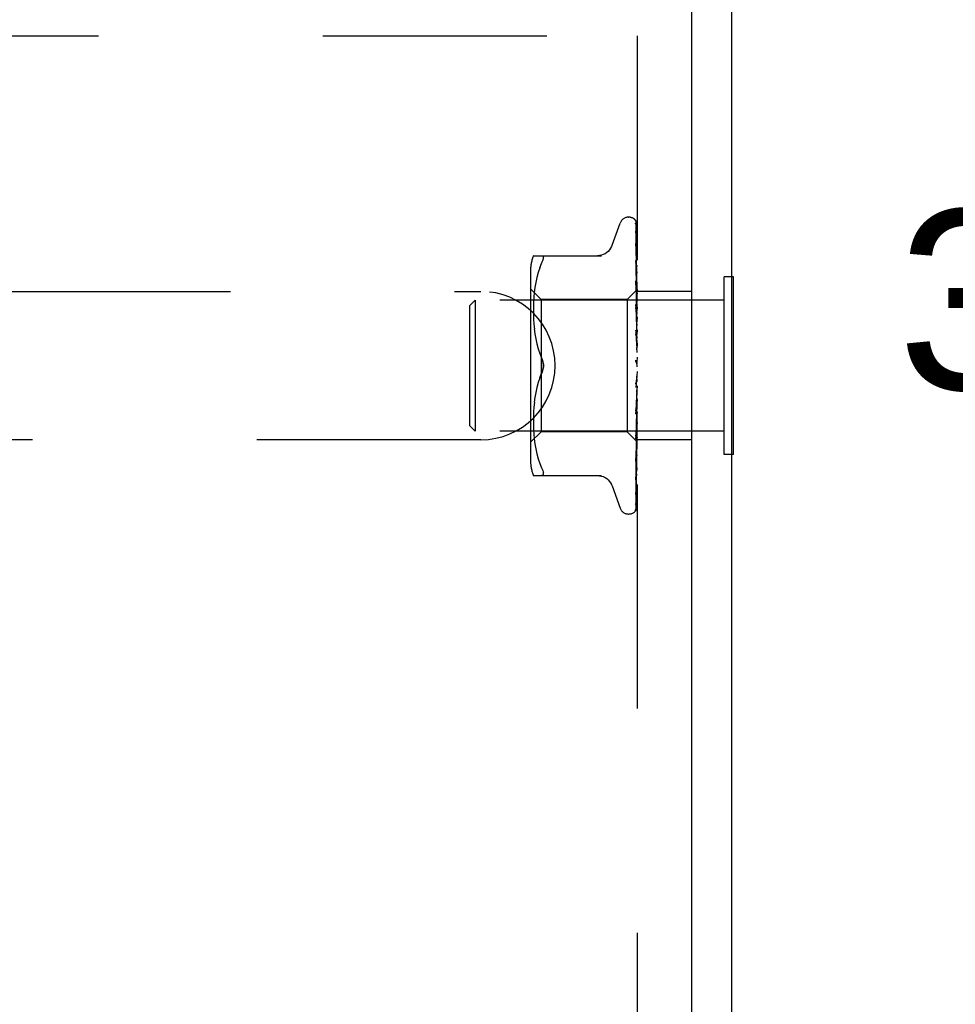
# Model space of a CAD drawing. Header units: inches. Extents: x 0 to 77.3, y 0 to 50.
# Tile 53 of 56: x 73.7 to 75.5, y 42.7 to 44.5. Entities that reach past the tile are written whole.
import ezdxf

# ---------------------------------------------------------------- set-up
doc = ezdxf.new("R2010")
doc.units = ezdxf.units.IN
doc.header["$LTSCALE"] = 4.25
doc.header["$MEASUREMENT"] = 0
doc.linetypes.add('HIDDEN', pattern=[0.2, 0.1, -0.1])
doc.layers.get('0').update_dxf_attribs({"linetype": 'CONTINUOUS'})
doc.layers.add('DEFAULT_2', color=8, linetype='HIDDEN')
doc.layers.add('DIMENSIONS', color=7, linetype='CONTINUOUS')
doc.styles.get("Standard").update_dxf_attribs({"font": 'arial.ttf'})
doc.dimstyles.new('DIMSTYLE_1', dxfattribs={"dimtxt": 0.340909, "dimasz": 0.454545, "dimexe": 0.09, "dimexo": 0.07, "dimgap": 0.0375, "dimtad": 0, "dimtih": 1, "dimtoh": 1, "dimzin": 4, "dimdsep": 46, "dimtxsty": 'Standard', "dimblk": '_FILLED', "dimblk1": '_FILLED', "dimblk2": '_FILLED', "dimcen": 0.09, "dimadec": 3, "dimazin": 1, "dimtfac": 1, "dimtdec": 3, "dimtofl": 0, "dimtmove": 0, "dimatfit": 3, "dimldrblk": '_FILLED', "dimfxl": 0, "dimtolj": 1, "dimtzin": 4, "dimarcsym": 0})

# ---------------------------------------------------------------- blocks, each defined once
blk = doc.blocks.new('_FILLED')
at = {"color": 0, "linetype": 'ByBlock'}
blk.add_solid([(0, 0), (-1, 0.2), (-1, -0.2)], dxfattribs=at)
blk = doc.blocks.new('*D11')
at = {"layer": 'DIMENSIONS', "color": 2, "linetype": 'Continuous'}
for p, q in [((75.3181, 45.6153), (76.2617, 45.6153)), ((75.8526, 45.6153), (75.8526, 44.3312)), ((75.8526, 42.3653), (75.8526, 43.6494)), ((65.3931, 42.3653), (76.2617, 42.3653))]:
    blk.add_line(p, q, dxfattribs=at)
at = {"layer": 'DIMENSIONS', "color": 2, "linetype": 'Continuous', "xscale": 0.4545454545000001, "yscale": 0.4545454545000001, "zscale": 0.4545454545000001}
for p, rotation in [((75.8526, 45.6153), 90), ((75.8526, 42.3653), 270)]:
    blk.add_blockref('_FILLED', p, dxfattribs=dict(at, rotation=rotation))
at = {"layer": 'DIMENSIONS', "color": 2, "linetype": 'Continuous', "insert": (75.8526, 44.1607), "char_height": 0.34091, "width": 0.926411, "attachment_point": 2, "line_spacing_factor": 0.9}
blk.add_mtext('3.25', dxfattribs=at)

msp = doc.modelspace()

# ---------------------------------------------------------------- linework, layer by layer
at = {"color": 3, "linetype": 'Continuous'}
for p, q in [((74.999909, 39.615287), (74.999909, 45.210287)), ((75.074909, 45.210287), (75.074909, 39.678287))]:
    msp.add_line(p, q, dxfattribs=at)
at = {"color": 7, "linetype": 'Continuous'}
for p, q in [((75.078909, 44.033787), (75.074909, 44.033787)), ((75.078909, 43.696787), (75.078909, 44.033787)), ((75.078909, 43.696787), (75.074909, 43.696787))]:
    msp.add_line(p, q, dxfattribs=at)
at = {"layer": 'DEFAULT_2', "color": 8, "linetype": 'HIDDEN'}
for p, q in [((71.749909, 44.490287), (74.999909, 44.490287)), ((74.895909, 44.490287), (74.895909, 40.240287)), ((74.848358, 44.093279), (74.863751, 44.135571)), ((74.879412, 44.146537), (74.880242, 44.146537)), ((74.893266, 44.137854), (74.894266, 44.069019)), ((74.893266, 44.133521), (74.894868, 44.023804)), ((74.893266, 44.132329), (74.894266, 44.06505)), ((74.893266, 44.119486), (74.894266, 44.05497)), ((74.893266, 44.117145), (74.894575, 44.034)), ((74.893248, 44.096508), (74.893267, 44.096251)), ((74.893266, 44.092849), (74.893941, 44.054548)), ((74.699401, 44.073621), (74.828623, 44.073621)), ((74.711214, 44.050575), (74.71482, 44.059037)), ((74.893266, 44.064667), (74.894575, 43.997781)), ((74.893266, 44.060316), (74.894267, 44.01164)), ((74.89327, 44.06463), (74.893267, 44.064663)), ((74.894266, 44.069019), (74.895122, 44.008752)), ((74.693885, 44.04488), (74.693885, 43.685695)), ((74.708164, 44.041763), (74.70564, 44.032358)), ((74.711224, 44.050605), (74.708149, 44.041715)), ((74.893941, 44.054548), (74.894575, 44.017938)), ((74.894266, 44.05497), (74.895122, 43.998563)), ((74.895909, 44.040532), (74.895294, 44.046531)), ((74.703647, 44.022853), (74.702126, 44.013266)), ((74.705653, 44.03241), (74.703638, 44.022802)), ((74.893267, 44.025855), (74.894267, 43.984586)), ((74.893267, 44.020715), (74.893942, 43.994811)), ((74.893281, 44.025647), (74.893268, 44.02585)), ((74.894049, 44.018042), (74.893281, 44.02564)), ((74.894575, 44.034), (74.895122, 43.998361)), ((74.894868, 44.02404), (74.895122, 44.006207)), ((74.894868, 44.023804), (74.895122, 44.006105)), ((75.074909, 44.033787), (75.060909, 44.033787)), ((75.060909, 43.696787), (75.060909, 44.033787)), ((71.999909, 44.005787), (74.599909, 44.005787)), ((74.713885, 43.990537), (74.693885, 44.010537)), ((74.701028, 44.003952), (74.700258, 43.994969)), ((74.702133, 44.013316), (74.701022, 44.003896)), ((74.895149, 44.008778), (74.876908, 43.990537)), ((74.894897, 44.009406), (74.894049, 44.018042)), ((74.894575, 44.017938), (74.895123, 43.9858)), ((74.895909, 44.0095), (74.895122, 44.008751)), ((74.895122, 44.008751), (74.895128, 44.008757)), ((74.895122, 44.006104), (74.895146, 44.006233)), ((74.895122, 44.006207), (74.895146, 44.006131)), ((74.895128, 44.008757), (74.895146, 44.008775)), ((74.999909, 44.005787), (74.895909, 44.005787)), ((74.578909, 43.979287), (74.588909, 43.989287)), ((75.060909, 43.989287), (74.588909, 43.989287)), ((74.588909, 43.989287), (74.588909, 43.741287)), ((74.699779, 43.986434), (74.699489, 43.977938)), ((74.700263, 43.995052), (74.699774, 43.986319)), ((74.876908, 43.990537), (74.713885, 43.990537)), ((74.713885, 43.990537), (74.713885, 43.740037)), ((74.876908, 43.990537), (74.876908, 43.740037)), ((74.893942, 43.994811), (74.894577, 43.970002)), ((74.894267, 43.984586), (74.895124, 43.948629)), ((74.894575, 43.997781), (74.895123, 43.969248)), ((74.895122, 43.998361), (74.895146, 43.998596)), ((74.895122, 43.998563), (74.895146, 43.998397)), ((74.895122, 43.9858), (74.895146, 43.986142)), ((74.895122, 43.986094), (74.895146, 43.985851)), ((74.895335, 43.987481), (74.895146, 43.986142)), ((74.895526, 43.98371), (74.895146, 43.985851)), ((74.895909, 43.981447), (74.895526, 43.98371)), ((74.578909, 43.751287), (74.578909, 43.979287)), ((74.699492, 43.978082), (74.699405, 43.969626)), ((74.699406, 43.969797), (74.699486, 43.9612)), ((74.893286, 43.980932), (74.893269, 43.981214)), ((74.893269, 43.981206), (74.895125, 43.924965)), ((74.89327, 43.975454), (74.893944, 43.957278)), ((74.894484, 43.967936), (74.893287, 43.980927)), ((74.895302, 43.958864), (74.894484, 43.967936)), ((74.894577, 43.970002), (74.895124, 43.948182)), ((74.895122, 43.968872), (74.895146, 43.96932)), ((74.895122, 43.969248), (74.895146, 43.968949)), ((74.895909, 43.975791), (74.895146, 43.96932)), ((74.895909, 43.963162), (74.895146, 43.968949)), ((74.699482, 43.96139), (74.699773, 43.952613)), ((74.699764, 43.952812), (74.700277, 43.943727)), ((74.893944, 43.957278), (74.894579, 43.939832)), ((74.895123, 43.948182), (74.895146, 43.948737)), ((74.895123, 43.948629), (74.895146, 43.948299)), ((74.895909, 43.956247), (74.895146, 43.948737)), ((74.895909, 43.941339), (74.895146, 43.948299)), ((74.895909, 43.951996), (74.895302, 43.958864)), ((74.700263, 43.943922), (74.701061, 43.934629)), ((74.701043, 43.93481), (74.702169, 43.925316)), ((74.893289, 43.932082), (74.893275, 43.932282)), ((74.893275, 43.932272), (74.895131, 43.899051)), ((74.89329, 43.932074), (74.895909, 43.902213)), ((74.894579, 43.939832), (74.895126, 43.924458)), ((74.895909, 43.933414), (74.895146, 43.925139)), ((74.702148, 43.92547), (74.703671, 43.915925)), ((74.703649, 43.916045), (74.705634, 43.906544)), ((74.89328, 43.92607), (74.893954, 43.916286)), ((74.893954, 43.916286), (74.894588, 43.906839)), ((74.895125, 43.924458), (74.895146, 43.925139)), ((74.895125, 43.924965), (74.895146, 43.92465)), ((74.895909, 43.916767), (74.895146, 43.92465)), ((74.705615, 43.906628), (74.70811, 43.897321)), ((74.708096, 43.897369), (74.711181, 43.888451)), ((74.894588, 43.906839), (74.895134, 43.898472)), ((74.895131, 43.899051), (74.895146, 43.898855)), ((74.895909, 43.90812), (74.895146, 43.899377)), ((74.895909, 43.890334), (74.895146, 43.898854)), ((74.711173, 43.888472), (74.71482, 43.879871)), ((74.895909, 43.881278), (74.895146, 43.872383)), ((74.895909, 43.862997), (74.895146, 43.871846)), ((74.895909, 43.853857), (74.89329, 43.82392)), ((74.894809, 43.870981), (74.894738, 43.871067)), ((74.894933, 43.870833), (74.894874, 43.870903)), ((74.895909, 43.868815), (74.895715, 43.869192)), ((74.711173, 43.842102), (74.71482, 43.850704)), ((74.893983, 43.835788), (74.893315, 43.83039)), ((74.894615, 43.841076), (74.893983, 43.835788)), ((74.89516, 43.845817), (74.894615, 43.841076)), ((74.895909, 43.835742), (74.895146, 43.844601)), ((74.705634, 43.82403), (74.703649, 43.814529)), ((74.70811, 43.833254), (74.705615, 43.823947)), ((74.895127, 43.818333), (74.893271, 43.773399)), ((74.895128, 43.818871), (74.894581, 43.806944)), ((74.895127, 43.818333), (74.895146, 43.818611)), ((74.895909, 43.82685), (74.895146, 43.818611)), ((74.895909, 43.809555), (74.895146, 43.818103)), ((74.702169, 43.805259), (74.701043, 43.795765)), ((74.703671, 43.81465), (74.702148, 43.805105)), ((74.893897, 43.780432), (74.895909, 43.803199)), ((74.894581, 43.806944), (74.893947, 43.793435)), ((74.895909, 43.801232), (74.895146, 43.793776)), ((74.699773, 43.777961), (74.699482, 43.769185)), ((74.700277, 43.786848), (74.699764, 43.777762)), ((74.701061, 43.795945), (74.700263, 43.786652)), ((74.895124, 43.793446), (74.893268, 43.726409)), ((74.893947, 43.793435), (74.893273, 43.779391)), ((74.89329, 43.773687), (74.893897, 43.780432)), ((74.895124, 43.793924), (74.894577, 43.775242)), ((74.895124, 43.793924), (74.895128, 43.793552)), ((74.895124, 43.793446), (74.895146, 43.793776)), ((74.895128, 43.793552), (74.895146, 43.793311)), ((74.895909, 43.785382), (74.895146, 43.793311)), ((74.895909, 43.777929), (74.895146, 43.771526)), ((74.699405, 43.760948), (74.699492, 43.752492)), ((74.699486, 43.769374), (74.699406, 43.760778)), ((74.893271, 43.773394), (74.893288, 43.773659)), ((74.895123, 43.771207), (74.893941, 43.715641)), ((74.894577, 43.775242), (74.893943, 43.754018)), ((74.895123, 43.77162), (74.894576, 43.74686)), ((74.895123, 43.771621), (74.895146, 43.77112)), ((74.895124, 43.771207), (74.895146, 43.771526)), ((74.895909, 43.764097), (74.895146, 43.77112)), ((74.578909, 43.751287), (74.588909, 43.741287)), ((75.060909, 43.741287), (74.588909, 43.741287)), ((74.699489, 43.752637), (74.699779, 43.74414)), ((74.699774, 43.744255), (74.700263, 43.735523)), ((74.893943, 43.754018), (74.893268, 43.731878)), ((74.894576, 43.74686), (74.893941, 43.71869)), ((74.895123, 43.75239), (74.894266, 43.704258)), ((74.895123, 43.752727), (74.894267, 43.706114)), ((74.894482, 43.739198), (74.895301, 43.748017)), ((74.895122, 43.752727), (74.895146, 43.752332)), ((74.895122, 43.752391), (74.895146, 43.752664)), ((74.895909, 43.757783), (74.895146, 43.752664)), ((74.895909, 43.74647), (74.895146, 43.752332)), ((74.895301, 43.748017), (74.895909, 43.754747)), ((74.599909, 43.724787), (71.999909, 43.724787)), ((74.713885, 43.740037), (74.693885, 43.720037)), ((74.700258, 43.735605), (74.701028, 43.726622)), ((74.701022, 43.726678), (74.702133, 43.717259)), ((74.876908, 43.740037), (74.713885, 43.740037)), ((74.895909, 43.721036), (74.876908, 43.740037)), ((74.893268, 43.72641), (74.893284, 43.726664)), ((74.893284, 43.72667), (74.894482, 43.739198)), ((74.895123, 43.737916), (74.894266, 43.684912)), ((74.895123, 43.737667), (74.894266, 43.683537)), ((74.895122, 43.722499), (74.894266, 43.662621)), ((74.895122, 43.737916), (74.895146, 43.737627)), ((74.895122, 43.737667), (74.895146, 43.737873)), ((74.895122, 43.727718), (74.895146, 43.727536)), ((74.895122, 43.727565), (74.895146, 43.727688)), ((74.895122, 43.722499), (74.895146, 43.722424)), ((74.895122, 43.722448), (74.895146, 43.722475)), ((74.999909, 43.724787), (74.895909, 43.724787)), ((74.702126, 43.717309), (74.703647, 43.707721)), ((74.703638, 43.707772), (74.705653, 43.698164)), ((74.894266, 43.704258), (74.893266, 43.649132)), ((74.893941, 43.71869), (74.893267, 43.689258)), ((74.893941, 43.715641), (74.893267, 43.684492)), ((74.894868, 43.710106), (74.89394, 43.647587)), ((74.894868, 43.704403), (74.89394, 43.640197)), ((74.70564, 43.698217), (74.708164, 43.688811)), ((74.708149, 43.688859), (74.711224, 43.67997)), ((74.894266, 43.684912), (74.893266, 43.624486)), ((74.893267, 43.684497), (74.893276, 43.684627)), ((74.893277, 43.684635), (74.894046, 43.691786)), ((75.074909, 43.696787), (75.060909, 43.696787)), ((74.711214, 43.679999), (74.71482, 43.671537)), ((74.699401, 43.656954), (74.828623, 43.656954)), ((74.716082, 43.65714), (74.71482, 43.656954)), ((74.893266, 43.649111), (74.893261, 43.649042)), ((74.893267, 43.653026), (74.893265, 43.652972)), ((74.894266, 43.662336), (74.893266, 43.594255)), ((74.893267, 43.649137), (74.893266, 43.649111)), ((74.89394, 43.647587), (74.893266, 43.602881)), ((74.848358, 43.637295), (74.863751, 43.595003)), ((74.893597, 43.616219), (74.893266, 43.593656)), ((74.89248, 43.591386), (74.892966, 43.59205)), ((74.893279, 43.60373), (74.893949, 43.604935)), ((74.879412, 43.584037), (74.880242, 43.584037))]:
    msp.add_line(p, q, dxfattribs=at)
for points in [[(74.895909, 44.133828), (74.895452, 44.13535), (74.894981, 44.13666), (74.894456, 44.137894), (74.89386, 44.139074), (74.893156, 44.140223), (74.892289, 44.14135), (74.891464, 44.142194)], [(74.89186, 44.141747), (74.891601, 44.142012), (74.89159, 44.142024), (74.89161, 44.142002), (74.891669, 44.141938), (74.891777, 44.141815), (74.891912, 44.141652), (74.892057, 44.141462), (74.892208, 44.141247), (74.892354, 44.141019), (74.892496, 44.140774), (74.892631, 44.140513), (74.892758, 44.140237), (74.892874, 44.139947), (74.892978, 44.139646), (74.893067, 44.139333), (74.893142, 44.139012), (74.893199, 44.138683), (74.89324, 44.138347), (74.893262, 44.138006), (74.893266, 44.137851)], [(74.895909, 44.135327), (74.895784, 44.135664), (74.895615, 44.136087), (74.895438, 44.136499), (74.895253, 44.1369), (74.895062, 44.137289), (74.894865, 44.137665), (74.894664, 44.138028), (74.89446, 44.138378), (74.894254, 44.138714), (74.894046, 44.139038), (74.893838, 44.139347), (74.89363, 44.139644), (74.893423, 44.139926), (74.893219, 44.140194), (74.893019, 44.140447), (74.892823, 44.140684), (74.892635, 44.140906), (74.892454, 44.141111), (74.892284, 44.1413), (74.892123, 44.141472), (74.89198, 44.141623), (74.89186, 44.141747)], [(74.892838, 44.134362), (74.89282, 44.134391), (74.892817, 44.134396), (74.892873, 44.134277), (74.892969, 44.134035), (74.893082, 44.133676), (74.893182, 44.133223), (74.893249, 44.132702), (74.893266, 44.132327)], [(74.893047, 44.134018), (74.892895, 44.134265), (74.892838, 44.134362)], [(74.895909, 44.123533), (74.895594, 44.125182), (74.895184, 44.127134), (74.894753, 44.129003), (74.894303, 44.130791), (74.893832, 44.1325), (74.893338, 44.134126), (74.892974, 44.135231)], [(74.892978, 44.135222), (74.892997, 44.135166), (74.893132, 44.134674), (74.893229, 44.134095), (74.893266, 44.133516)], [(74.895909, 44.128388), (74.895668, 44.129045), (74.895375, 44.129761), (74.895066, 44.130443), (74.894749, 44.131088), (74.894429, 44.131696), (74.894112, 44.132263), (74.893807, 44.132785), (74.893519, 44.133261), (74.893047, 44.134018)], [(74.893152, 44.118024), (74.893141, 44.118054), (74.893157, 44.118001), (74.893201, 44.117812), (74.893247, 44.11749), (74.893266, 44.117146)], [(74.893651, 44.11699), (74.89344, 44.117406), (74.893277, 44.117742), (74.893175, 44.117967), (74.893152, 44.118024)], [(74.895909, 44.10409), (74.895649, 44.10592), (74.895256, 44.108538), (74.894845, 44.111112), (74.894419, 44.113637), (74.893978, 44.116113), (74.893522, 44.118533), (74.89319, 44.120215)], [(74.893192, 44.120215), (74.893235, 44.119944), (74.893266, 44.119481)], [(74.895909, 44.112016), (74.895682, 44.112646), (74.895393, 44.113376), (74.89509, 44.114077), (74.894782, 44.114744), (74.894476, 44.115374), (74.894179, 44.115964), (74.893651, 44.11699)], [(74.895909, 44.076098), (74.895671, 44.078153), (74.895282, 44.081382), (74.894876, 44.084612), (74.894457, 44.087834), (74.894022, 44.091046), (74.893574, 44.094243), (74.893248, 44.096498)], [(74.893266, 44.096256), (74.894575, 44.01906), (74.894868, 44.001504), (74.895123, 43.986094)], [(74.848188, 44.092812), (74.847411, 44.090894), (74.845701, 44.087634), (74.843579, 44.084598), (74.841067, 44.081835), (74.83821, 44.079402), (74.835056, 44.077356), (74.831668, 44.075731), (74.828114, 44.074558), (74.824451, 44.073854), (74.82078, 44.073621)], [(74.893363, 44.09271), (74.893318, 44.092839), (74.893262, 44.093024), (74.893249, 44.093079), (74.89326, 44.092994), (74.893267, 44.09285)], [(74.894125, 44.090964), (74.893851, 44.091556), (74.893614, 44.092088), (74.893434, 44.092523), (74.893363, 44.09271)], [(74.895909, 44.086799), (74.895826, 44.087034), (74.895482, 44.087937), (74.895123, 44.088791), (74.89477, 44.089579), (74.894125, 44.090964)], [(74.71482, 44.073621), (74.716082, 44.073434), (74.717054, 44.072907), (74.71773, 44.072093), (74.718127, 44.071023)], [(74.71482, 44.059037), (74.716082, 44.061796), (74.717054, 44.064235), (74.71773, 44.06634), (74.718127, 44.068159), (74.718261, 44.069713), (74.718127, 44.071023)], [(74.894357, 44.057288), (74.894055, 44.057968), (74.89379, 44.058596), (74.89357, 44.059164), (74.893412, 44.059641), (74.893317, 44.060001), (74.893276, 44.060229), (74.893267, 44.060316), (74.893267, 44.060318)], [(74.895294, 44.046531), (74.89489, 44.050314), (74.894473, 44.054132), (74.894041, 44.057981), (74.893271, 44.064621)], [(74.895909, 44.053653), (74.89571, 44.054185), (74.895371, 44.055017), (74.895025, 44.055813), (74.894357, 44.057288)], [(74.895124, 44.015606), (74.894388, 44.017196), (74.894054, 44.017956), (74.893763, 44.018684), (74.893534, 44.019348), (74.893377, 44.019928), (74.893294, 44.020394), (74.893268, 44.020716)], [(74.894267, 44.01164), (74.894868, 43.981723), (74.895123, 43.968872)], [(74.895909, 43.998663), (74.895686, 44.001084), (74.894897, 44.009406)], [(74.895909, 44.007525), (74.895635, 44.007162), (74.895419, 44.006849), (74.89526, 44.006585), (74.89516, 44.006375), (74.895122, 44.006225), (74.895122, 44.006207)], [(74.895909, 44.006262), (74.895635, 44.006112), (74.895419, 44.00602), (74.89526, 44.005987), (74.89516, 44.006011), (74.895122, 44.006104)], [(74.895909, 44.013785), (74.895848, 44.013939), (74.895494, 44.014785), (74.895124, 44.015606)], [(74.895909, 44.009248), (74.895717, 44.00918), (74.895526, 44.009078), (74.895335, 44.008943), (74.895146, 44.008775)], [(74.895909, 44.008378), (74.895717, 44.00789), (74.895526, 44.00737), (74.895335, 44.006817), (74.895146, 44.006233)], [(74.895909, 44.004914), (74.895717, 44.005269), (74.895526, 44.00559), (74.895335, 44.005877), (74.895146, 44.006131)], [(74.895909, 44.002337), (74.895717, 44.001446), (74.895526, 44.000526), (74.895335, 43.999576), (74.895146, 43.998596)], [(74.895909, 44.00041), (74.895635, 43.999958), (74.895419, 43.99955), (74.89526, 43.999183), (74.89516, 43.998865), (74.895122, 43.998604), (74.895122, 43.998563)], [(74.895909, 43.997929), (74.895635, 43.997896), (74.895419, 43.997921), (74.89526, 43.998007), (74.89516, 43.99815), (74.895122, 43.998361)], [(74.895909, 43.988411), (74.895635, 43.987886), (74.895419, 43.987398), (74.89526, 43.986941), (74.89516, 43.986527), (74.895122, 43.986165), (74.895122, 43.986094)], [(74.895909, 43.984802), (74.895635, 43.984887), (74.895419, 43.985029), (74.89526, 43.985231), (74.89516, 43.985486), (74.895122, 43.9858)], [(74.895909, 43.995535), (74.895717, 43.996299), (74.895526, 43.997031), (74.895335, 43.99773), (74.895146, 43.998397)], [(74.895909, 43.991342), (74.895717, 43.990081), (74.895335, 43.987481)], [(74.895287, 43.96997), (74.894608, 43.971321), (74.894274, 43.97202), (74.893961, 43.972736), (74.893689, 43.973452), (74.893474, 43.974158), (74.893337, 43.974805), (74.893275, 43.975356), (74.89327, 43.975465)], [(74.895909, 43.971962), (74.895635, 43.971384), (74.895419, 43.970832), (74.89526, 43.970302), (74.89516, 43.969807), (74.895122, 43.969357), (74.895122, 43.969248)], [(74.895909, 43.967356), (74.895635, 43.967555), (74.895419, 43.967809), (74.89526, 43.968119), (74.89516, 43.968479), (74.895122, 43.968872)], [(74.895909, 43.968659), (74.895615, 43.969301), (74.895287, 43.96997)], [(74.895909, 43.951657), (74.895635, 43.951047), (74.895419, 43.950452), (74.89526, 43.949868), (74.89516, 43.949309), (74.895122, 43.948788), (74.895123, 43.948629)], [(74.895909, 43.94622), (74.895635, 43.946527), (74.895419, 43.946883), (74.89526, 43.947291), (74.89516, 43.947741), (74.895123, 43.948182)], [(74.895909, 43.928231), (74.895635, 43.92761), (74.895419, 43.926994), (74.89526, 43.926377), (74.89516, 43.925774), (74.895122, 43.9252), (74.895125, 43.924965)], [(74.894892, 43.92172), (74.894595, 43.922236), (74.8943, 43.922783), (74.894016, 43.923372), (74.893757, 43.923997), (74.893537, 43.924661), (74.893377, 43.925327), (74.89329, 43.925963), (74.893279, 43.92611)], [(74.895909, 43.919959), (74.89577, 43.920218), (74.895482, 43.920726), (74.894892, 43.92172)], [(74.895909, 43.922159), (74.895635, 43.922563), (74.895419, 43.923008), (74.89526, 43.9235), (74.89516, 43.924024), (74.895125, 43.924458)], [(74.895909, 43.90253), (74.895635, 43.901921), (74.895419, 43.901305), (74.89526, 43.900678), (74.89516, 43.900054), (74.895122, 43.899448), (74.895131, 43.899051)], [(74.895134, 43.898472), (74.895122, 43.898773), (74.895146, 43.899377)], [(74.895909, 43.896043), (74.895635, 43.896529), (74.895419, 43.897048), (74.89526, 43.897604), (74.89516, 43.898183), (74.895134, 43.898472)], [(74.718258, 43.865287), (74.7182, 43.867196), (74.718024, 43.869117), (74.717724, 43.871053), (74.717315, 43.872964), (74.716801, 43.87482), (74.716202, 43.876601), (74.715545, 43.878283), (74.71482, 43.879871)], [(74.71482, 43.879871), (74.715867, 43.877495), (74.716727, 43.87506), (74.717403, 43.872584), (74.717887, 43.870108), (74.718171, 43.867671), (74.718258, 43.865287)], [(74.894362, 43.871578), (74.894152, 43.871911), (74.89393, 43.872319), (74.89372, 43.872786), (74.893536, 43.873307), (74.893391, 43.873878), (74.893299, 43.874474), (74.893266, 43.875066), (74.89329, 43.875652)], [(74.894662, 43.871163), (74.894581, 43.871269), (74.894494, 43.871387), (74.894401, 43.871519), (74.894362, 43.871578)], [(74.895147, 43.870588), (74.895117, 43.870626), (74.895044, 43.870709), (74.894927, 43.870842), (74.894772, 43.871026), (74.894584, 43.871266), (74.89437, 43.871567)], [(74.89437, 43.871567), (74.894564, 43.871272), (74.894807, 43.870882), (74.895046, 43.870476), (74.895281, 43.87005), (74.895514, 43.869603), (74.895715, 43.869192)], [(74.895909, 43.875483), (74.895635, 43.874907), (74.895419, 43.874315), (74.89526, 43.873699), (74.89516, 43.873076), (74.895122, 43.872461), (74.895146, 43.871846)], [(74.895715, 43.869192), (74.895635, 43.869366), (74.895419, 43.869939), (74.89526, 43.87054), (74.89516, 43.871154), (74.895122, 43.871766), (74.895146, 43.872383)], [(74.71482, 43.850704), (74.715399, 43.85196), (74.715942, 43.853285), (74.716453, 43.854681), (74.716916, 43.856135), (74.71732, 43.857633), (74.717659, 43.859164), (74.717923, 43.860719), (74.718113, 43.862272), (74.718224, 43.863794), (74.718258, 43.865287)], [(74.718258, 43.865287), (74.718171, 43.862901), (74.717886, 43.860462), (74.717402, 43.857985), (74.716726, 43.85551), (74.715866, 43.853077), (74.71482, 43.850704)], [(74.895229, 43.870502), (74.895116, 43.870626), (74.895076, 43.870671), (74.895033, 43.870719)], [(74.895909, 43.869627), (74.89574, 43.869876), (74.895591, 43.870076), (74.895457, 43.870242), (74.895356, 43.87036), (74.89528, 43.870447), (74.895229, 43.870502)], [(74.71482, 43.850704), (74.711181, 43.842123), (74.708096, 43.833206)], [(74.893305, 43.830304), (74.893367, 43.830729), (74.893521, 43.831393), (74.893736, 43.832032), (74.893983, 43.832611), (74.89425, 43.833135), (74.894521, 43.833601), (74.894789, 43.834022), (74.895053, 43.834415), (74.89531, 43.83479), (74.895559, 43.835159), (74.895806, 43.835544), (74.895909, 43.835714)], [(74.89516, 43.845817), (74.895122, 43.845214), (74.895146, 43.844601)], [(74.895909, 43.84146), (74.895635, 43.842055), (74.895419, 43.842662), (74.89526, 43.843286), (74.89516, 43.843913), (74.895122, 43.844526), (74.895146, 43.845133)], [(74.895909, 43.848067), (74.895635, 43.847547), (74.895419, 43.846998), (74.89526, 43.846417), (74.89516, 43.845817)], [(74.895128, 43.818871), (74.895122, 43.818693), (74.895146, 43.818103)], [(74.895909, 43.814966), (74.895635, 43.815584), (74.895419, 43.816203), (74.89526, 43.816828), (74.89516, 43.817444), (74.895122, 43.818036), (74.895127, 43.818333)], [(74.895909, 43.821274), (74.895635, 43.820827), (74.895419, 43.820343), (74.89526, 43.819817), (74.89516, 43.819262), (74.895128, 43.818871)], [(74.893273, 43.779373), (74.893332, 43.779972), (74.893467, 43.780645), (74.893676, 43.781349), (74.893938, 43.782037), (74.894236, 43.782708), (74.894552, 43.783346), (74.894876, 43.783959), (74.8952, 43.784557), (74.895517, 43.78515), (74.895824, 43.785756), (74.895909, 43.785933)], [(74.895909, 43.790291), (74.895635, 43.790909), (74.895419, 43.791518), (74.89526, 43.792121), (74.89516, 43.792704), (74.895122, 43.793254), (74.895124, 43.793446)], [(74.895909, 43.796071), (74.895654, 43.795743), (74.895449, 43.795376), (74.895291, 43.794967), (74.895184, 43.794524), (74.89513, 43.794053), (74.895124, 43.793924)], [(74.895909, 43.77337), (74.895635, 43.773116), (74.895419, 43.77281), (74.89526, 43.772449), (74.89516, 43.772042), (74.895123, 43.771621)], [(74.895909, 43.768326), (74.895634, 43.768927), (74.895418, 43.769503), (74.89526, 43.770055), (74.895161, 43.770579), (74.895123, 43.771068), (74.895124, 43.771207)], [(74.895909, 43.753992), (74.895635, 43.753849), (74.895419, 43.75365), (74.89526, 43.753393), (74.89516, 43.753084), (74.895122, 43.752727)], [(74.895909, 43.749865), (74.895635, 43.750419), (74.895419, 43.750942), (74.89526, 43.751437), (74.89516, 43.751894), (74.895122, 43.752302), (74.895122, 43.752391)], [(74.895909, 43.741523), (74.895717, 43.740563), (74.895526, 43.739635), (74.895335, 43.738738), (74.895146, 43.737873)], [(74.895122, 43.727718), (74.89394, 43.648722), (74.893597, 43.626192), (74.893266, 43.604657)], [(74.893269, 43.731869), (74.893275, 43.731997), (74.893325, 43.732445), (74.893439, 43.732995), (74.893623, 43.733625), (74.89387, 43.734307), (74.894169, 43.735026), (74.894501, 43.735756)], [(74.894501, 43.735756), (74.895209, 43.737237), (74.895559, 43.737987), (74.895909, 43.738796)], [(74.895909, 43.738635), (74.895635, 43.73861), (74.895419, 43.738525), (74.89526, 43.738381), (74.89516, 43.738181), (74.895122, 43.737916)], [(74.895909, 43.735577), (74.895635, 43.736067), (74.895419, 43.736518), (74.89526, 43.736931), (74.89516, 43.737299), (74.895122, 43.737612), (74.895122, 43.737667)], [(74.895909, 43.727857), (74.895635, 43.727949), (74.895419, 43.727982), (74.89526, 43.727956), (74.89516, 43.727872), (74.895122, 43.727718)], [(74.895909, 43.725976), (74.895635, 43.726386), (74.895419, 43.726748), (74.89526, 43.727064), (74.89516, 43.727329), (74.895122, 43.727536), (74.895122, 43.727565)], [(74.895909, 43.722045), (74.895635, 43.722252), (74.895419, 43.722401), (74.89526, 43.722494), (74.89516, 43.722529), (74.895122, 43.722506), (74.895122, 43.722499)], [(74.895909, 43.72141), (74.895635, 43.721724), (74.895419, 43.721985), (74.89526, 43.722193), (74.89516, 43.722346), (74.895122, 43.722439), (74.895122, 43.722448)], [(74.895909, 43.733137), (74.895717, 43.734218), (74.895526, 43.735326), (74.895335, 43.736463), (74.895146, 43.737627)], [(74.895909, 43.729736), (74.895717, 43.729174), (74.895526, 43.728645), (74.895335, 43.72815), (74.895146, 43.727688)], [(74.895909, 43.72458), (74.895717, 43.725273), (74.895526, 43.725996), (74.895335, 43.726751), (74.895146, 43.727536)], [(74.895909, 43.722848), (74.895717, 43.722704), (74.895526, 43.722594), (74.895335, 43.722518), (74.895146, 43.722475)], [(74.895909, 43.721109), (74.895717, 43.721388), (74.895526, 43.7217), (74.895335, 43.722046), (74.895146, 43.722424)], [(74.894267, 43.706114), (74.893597, 43.67045), (74.893266, 43.653029)], [(74.894046, 43.691786), (74.894477, 43.695906), (74.894894, 43.699973), (74.895297, 43.703985), (74.895909, 43.710278)], [(74.893267, 43.689256), (74.893283, 43.689448), (74.893335, 43.689762), (74.893443, 43.690191), (74.893612, 43.690714), (74.893837, 43.691312), (74.894105, 43.691957), (74.894409, 43.692642), (74.895069, 43.694092)], [(74.895069, 43.694092), (74.895406, 43.694856), (74.895733, 43.695646), (74.895909, 43.696101)], [(74.71482, 43.671537), (74.716082, 43.668779), (74.717054, 43.666339), (74.71773, 43.664234), (74.718127, 43.662416)], [(74.893262, 43.649052), (74.893586, 43.651571), (74.894033, 43.655123), (74.894466, 43.658669), (74.894885, 43.662203), (74.895289, 43.665725), (74.895677, 43.669223), (74.895909, 43.671386)], [(74.894266, 43.683537), (74.893597, 43.641956), (74.893266, 43.621598)], [(74.716082, 43.65714), (74.717054, 43.657668), (74.71773, 43.658481), (74.718127, 43.659551), (74.718261, 43.660861), (74.718127, 43.662416)], [(74.82078, 43.656954), (74.824451, 43.656721), (74.828114, 43.656017), (74.831668, 43.654843), (74.835056, 43.653219), (74.83821, 43.651172), (74.841067, 43.648739), (74.843579, 43.645977), (74.845701, 43.64294), (74.847411, 43.63968), (74.848188, 43.637763)], [(74.893265, 43.652972), (74.893265, 43.652978), (74.89329, 43.653104), (74.893366, 43.653381), (74.89351, 43.653796), (74.893719, 43.654323), (74.893978, 43.654922), (74.894277, 43.655584), (74.894603, 43.656295), (74.894948, 43.657057), (74.895308, 43.657883), (74.895664, 43.658763), (74.895909, 43.659426)], [(74.893227, 43.621148), (74.893555, 43.623122), (74.894005, 43.62594), (74.894442, 43.628793), (74.894864, 43.631676), (74.895272, 43.634589), (74.895662, 43.637523), (74.895909, 43.639465)], [(74.894448, 43.626655), (74.894771, 43.627337), (74.895101, 43.628064), (74.895427, 43.628831), (74.895739, 43.629634), (74.895909, 43.630111)], [(74.893122, 43.601764), (74.893463, 43.603151), (74.893929, 43.605167), (74.894379, 43.607255), (74.894812, 43.60941), (74.89523, 43.611632), (74.895629, 43.613919), (74.895909, 43.615647)], [(74.893215, 43.623983), (74.893213, 43.623978), (74.893235, 43.624047), (74.893309, 43.62424), (74.893441, 43.624552), (74.89363, 43.624963), (74.893867, 43.625458), (74.894448, 43.626655)], [(74.893267, 43.624485), (74.893253, 43.624232), (74.893226, 43.624035), (74.893215, 43.623983)], [(74.893267, 43.621604), (74.893254, 43.621351), (74.893227, 43.62114)], [(74.892454, 43.591351), (74.892443, 43.591334), (74.89248, 43.591386)], [(74.893266, 43.594257), (74.893245, 43.593827), (74.893165, 43.593231), (74.893036, 43.592681), (74.892876, 43.592203), (74.892712, 43.59182), (74.892568, 43.591541), (74.892475, 43.591383), (74.892454, 43.591351)], [(74.893266, 43.59366), (74.893225, 43.593029), (74.893123, 43.592423), (74.89297, 43.591862), (74.892781, 43.591359), (74.892574, 43.590927)], [(74.892578, 43.590935), (74.893022, 43.591811), (74.893601, 43.59311), (74.894134, 43.594485), (74.894628, 43.595938), (74.895093, 43.597475), (74.895529, 43.599108), (74.895909, 43.600731)], [(74.892966, 43.59205), (74.893213, 43.592396), (74.893486, 43.592791), (74.893774, 43.593227), (74.894074, 43.593704), (74.894379, 43.594216), (74.894685, 43.594764), (74.894987, 43.595346), (74.895281, 43.59596), (74.895562, 43.596606), (74.895825, 43.597281), (74.895909, 43.597514)], [(74.893055, 43.60333), (74.893035, 43.603274), (74.893016, 43.603227), (74.893048, 43.603294), (74.893137, 43.603467), (74.893279, 43.60373)], [(74.893266, 43.604657), (74.893241, 43.604214), (74.893173, 43.603767), (74.893094, 43.603452), (74.893055, 43.60333)], [(74.893266, 43.602887), (74.893242, 43.60245), (74.89317, 43.601968), (74.893123, 43.60176)], [(74.893949, 43.604935), (74.894218, 43.605432), (74.894496, 43.605963), (74.894779, 43.606526), (74.89506, 43.607118), (74.895336, 43.607738), (74.895601, 43.608385), (74.895851, 43.609055), (74.895909, 43.609222)], [(74.895074, 43.593097), (74.895142, 43.593233), (74.895539, 43.594105), (74.895909, 43.595074)]]:
    msp.add_lwpolyline(points, dxfattribs=at)
for centre, radius, start, end in [((74.879412, 44.129871), 0.016667, 90, 160), ((74.880242, 44.129871), 0.016667, 47.764659, 90), ((74.771463, 44.04488), 0.077578, 157.923935, 180), ((74.599909, 43.865287), 0.1405, 270, 90), ((74.771463, 43.685695), 0.077578, 180, 202.076065), ((74.879412, 43.600704), 0.016667, 200, 270), ((74.880242, 43.600704), 0.016667, 270, 332.851231)]:
    msp.add_arc(centre, radius, start, end, dxfattribs=at)

# ---------------------------------------------------------------- dimensions: what is measured, and where the dimension line sits
at = {"layer": 'DIMENSIONS', "color": 2, "linetype": 'Continuous'}
dim = msp.add_linear_dim(base=(75.852581, 42.365287), p1=(75.248091, 45.615287), p2=(65.323091, 42.365287), angle=270, dimstyle='DIMSTYLE_1', dxfattribs=at)
dim.commit()
dim.dimension.update_dxf_attribs({"geometry": '*D11', "text_midpoint": (75.853405, 43.988386), "dimtype": 160})

doc.saveas('drawing.dxf')
